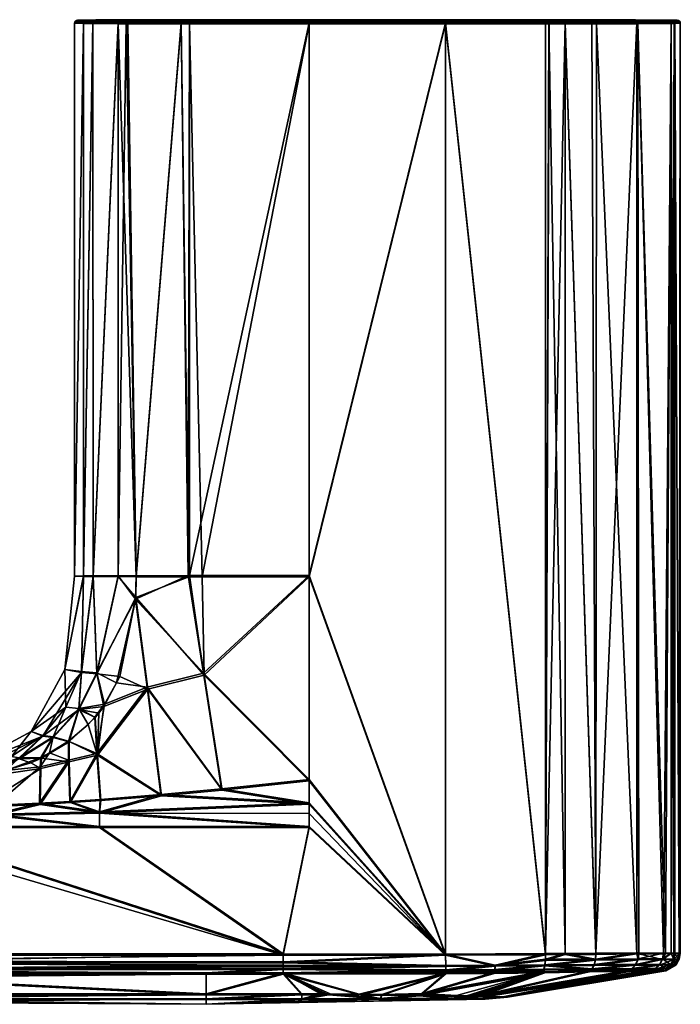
# Model space of a CAD drawing. Header units: centimetres. Extents: x -30.1 to 31.5, y -11.1 to -4.5.
# Tile 10 of 10: x 27 to 31.5, y -11.1 to -4.5. Entities that reach past the tile are written whole.
import ezdxf

# ---------------------------------------------------------------- set-up
doc = ezdxf.new("R2010")
doc.units = ezdxf.units.CM
doc.layers.get('0').update_dxf_attribs({"true_color": 0x5890e1})

msp = doc.modelspace()

# ---------------------------------------------------------------- meshes
at = {"color": 221, "true_color": 0xe59ad7}
mesh = msp.add_polyface(dxfattribs=at)
corners = [(27.484, -4.492, 31.8105), (27.484, -4.4883, 30.2054), (27.4241, -4.4902, 31.0079), (27.5319, -4.4985, 32.0466), (27.7581, -4.4947, 32.4187), (27.5384, -4.4939, 32.0443), (27.7531, -4.4993, 32.4235), (27.5276, -4.5053, 32.0481), (27.7759, -4.4933, 32.4263), (27.7635, -4.4933, 32.4136), (27.7118, -4.4932, 32.3542), (27.5454, -4.4925, 32.0419), (27.4052, -4.503, 31.0079), (27.4097, -4.4962, 31.0079), (27.4165, -4.4916, 31.0079), (27.7502, -4.4998, 29.5889), (27.5276, -4.5006, 29.9677), (27.7534, -4.4929, 29.592), (27.5454, -4.4878, 29.9739), (27.7118, -4.4871, 29.6617), (27.5384, -4.4892, 29.9715), (27.7584, -4.4884, 29.5968), (27.5319, -4.4938, 29.9693), (27.7638, -4.487, 29.602), (27.7749, -4.487, 29.5906), (28.125, -4.4938, 32.6451), (28.1259, -4.4865, 29.3704)]
mesh.append_faces([[corners[k] for k in face] for face in [(3, 4, 5), (3, 6, 4), (3, 7, 6), (4, 8, 9), (10, 4, 9), (10, 5, 4), (10, 11, 5), (12, 3, 13), (13, 3, 5), (14, 5, 0), (2, 14, 0), (5, 11, 0), (14, 13, 5), (15, 16, 17), (18, 19, 20), (20, 19, 21), (22, 21, 17), (16, 22, 17), (19, 23, 21), (21, 23, 24), (20, 21, 22), (16, 12, 22), (22, 12, 13), (20, 13, 14), (1, 14, 2), (1, 20, 14), (1, 18, 20), (20, 22, 13)]], dxfattribs={"color": 221})
mesh.append_faces([[corners[k] for k in face] for face in [(0, 1, 2)]], dxfattribs={"vtx0": -1, "color": 221})
mesh.append_faces([[corners[k] for k in face] for face in [(0, 10, 9), (0, 9, 8), (0, 8, 25), (0, 26, 24), (0, 24, 23), (0, 23, 19), (0, 19, 18), (0, 18, 1)]], dxfattribs={"vtx0": -1, "vtx2": -1, "color": 221})
mesh.append_faces([[corners[k] for k in face] for face in [(0, 11, 10)]], dxfattribs={"vtx2": -1, "color": 221})
mesh = msp.add_polyface(dxfattribs=at)
corners = [(28.9785, -4.4956, 32.7734), (29.8929, -4.4955, 32.7731), (28.9785, -4.4955, 32.7731), (28.9785, -4.5001, 32.7799), (29.8929, -4.4956, 32.7734), (27.7531, -4.4993, 32.4235), (28.1199, -4.4998, 32.6585), (27.7581, -4.4947, 32.4187), (28.1183, -4.5067, 32.6627), (28.9785, -4.5067, 32.7844), (28.1224, -4.4953, 32.652), (28.1816, -4.4939, 32.665), (28.9785, -4.4941, 32.7656), (28.125, -4.4938, 32.6451), (27.7759, -4.4933, 32.4263), (28.9785, -4.4862, 29.2502), (28.9785, -4.4876, 29.2427), (28.1816, -4.4864, 29.3508), (28.1233, -4.4879, 29.3634), (28.1259, -4.4865, 29.3704), (27.7749, -4.487, 29.5906), (28.9785, -4.4877, 29.2425), (28.9785, -4.4922, 29.2359), (28.1208, -4.4924, 29.357), (28.9785, -4.4987, 29.2315), (28.9785, -4.499, 29.2314), (28.1192, -4.4993, 29.3528), (28.1753, -4.5067, 29.3315), (27.7534, -4.4929, 29.592), (27.7502, -4.4998, 29.5889), (27.7606, -4.5072, 29.5762), (27.7584, -4.4884, 29.5968), (27.484, -4.492, 31.8105), (29.8929, -4.4941, 32.7656), (29.8929, -4.4862, 29.2502)]
mesh.append_faces([[corners[k] for k in face] for face in [(5, 6, 7), (8, 6, 5), (6, 9, 3), (10, 3, 0), (2, 10, 0), (2, 11, 10), (2, 12, 11), (11, 13, 10), (10, 13, 14), (7, 6, 10), (14, 7, 10), (10, 6, 3), (15, 16, 17), (17, 16, 18), (19, 18, 20), (19, 17, 18), (16, 21, 18), (18, 21, 22), (23, 22, 24), (25, 23, 24), (25, 26, 23), (25, 27, 26), (26, 28, 23), (26, 29, 28), (26, 30, 29), (18, 31, 20), (18, 23, 31), (18, 22, 23), (23, 28, 31)]], dxfattribs={"color": 221})
mesh.append_faces([[corners[k] for k in face] for face in [(0, 1, 2), (3, 4, 0)]], dxfattribs={"vtx0": -1, "color": 221})
mesh.append_faces([[corners[k] for k in face] for face in [(32, 13, 11), (32, 11, 12), (32, 12, 33), (32, 34, 15), (32, 15, 17), (32, 17, 19)]], dxfattribs={"vtx0": -1, "vtx2": -1, "color": 221})
mesh = msp.add_polyface(dxfattribs=at)
corners = [(30.5592, -4.494, 32.7015), (29.8929, -4.4941, 32.7656), (29.8929, -4.4955, 32.7731), (28.9785, -4.4941, 32.7656), (29.8929, -4.4876, 29.2427), (29.8929, -4.4862, 29.2502), (30.5587, -4.4864, 29.3142), (28.9785, -4.5067, 32.7844), (29.8929, -4.5001, 32.7799), (28.9785, -4.5001, 32.7799), (28.9785, -4.4862, 29.2502), (28.9785, -4.4876, 29.2427), (28.9785, -4.4877, 29.2425), (29.8929, -4.4877, 29.2425), (28.9785, -4.4987, 29.2315), (29.8929, -4.499, 29.2314), (28.9785, -4.499, 29.2314), (28.9785, -4.4922, 29.2359), (29.8929, -4.4987, 29.2315), (29.8929, -4.4922, 29.2359), (27.484, -4.492, 31.8105), (30.5818, -4.4939, 32.6961), (30.6899, -4.4939, 32.665), (30.8961, -4.4937, 32.576), (31.1597, -4.4932, 32.3542), (31.167, -4.4932, 32.3449), (31.3876, -4.492, 31.8105), (31.4066, -4.4917, 31.6996), (31.4106, -4.4917, 31.6713), (31.4474, -4.4902, 31.0079), (31.4105, -4.4886, 30.3442), (31.4066, -4.4886, 30.3161), (31.3875, -4.4883, 30.2054), (31.1669, -4.4872, 29.6709), (31.1597, -4.4871, 29.6617), (30.8641, -4.4866, 29.4228), (30.6899, -4.4864, 29.3508), (30.5826, -4.4864, 29.32), (28.9785, -4.4955, 32.7731), (28.9785, -4.4956, 32.7734), (29.8929, -4.4956, 32.7734), (28.9785, -4.5065, 29.2299)]
mesh.append_faces([[corners[k] for k in face] for face in [(0, 1, 2), (4, 5, 6)]], dxfattribs={"color": 221})
mesh.append_faces([[corners[k] for k in face] for face in [(3, 2, 1), (7, 8, 9), (10, 4, 11), (12, 4, 13), (14, 15, 16), (17, 18, 14), (12, 19, 17)]], dxfattribs={"vtx0": -1, "color": 221})
mesh.append_faces([[corners[k] for k in face] for face in [(20, 1, 0), (20, 0, 21), (20, 21, 22), (20, 22, 23), (20, 23, 24), (20, 24, 25), (20, 25, 26), (20, 26, 27), (20, 27, 28), (20, 28, 29), (20, 29, 30), (20, 30, 31), (20, 31, 32), (20, 32, 33), (20, 33, 34), (20, 34, 35), (20, 35, 36), (20, 36, 37), (20, 37, 6), (20, 6, 5)]], dxfattribs={"vtx0": -1, "vtx2": -1, "color": 221})
mesh.append_faces([[corners[k] for k in face] for face in [(3, 38, 2), (39, 40, 2), (9, 8, 40), (10, 5, 4), (12, 11, 4), (41, 16, 15), (14, 18, 15), (17, 19, 18), (12, 13, 19)]], dxfattribs={"vtx2": -1, "color": 221})
mesh = msp.add_polyface(dxfattribs=at)
corners = [(30.9096, -4.4951, 32.5769), (31.1597, -4.4932, 32.3542), (30.8961, -4.4937, 32.576), (30.6922, -4.4953, 32.6721), (30.6899, -4.4939, 32.665), (30.5835, -4.4954, 32.7033), (30.5818, -4.4939, 32.6961), (30.5592, -4.494, 32.7015), (29.8929, -4.4955, 32.7731), (29.8929, -4.4956, 32.7734), (29.8929, -4.5001, 32.7799), (30.5852, -4.4999, 32.71), (29.8929, -4.5067, 32.7844), (30.913, -4.4997, 32.5829), (31.173, -4.4946, 32.3495), (30.6944, -4.4999, 32.6786), (31.1784, -4.4991, 32.3536), (30.9152, -4.5065, 32.5869), (30.6958, -4.5068, 32.6829), (30.5864, -4.5068, 32.7144), (30.5862, -4.4923, 29.306), (31.1783, -4.4931, 29.662), (30.9148, -4.4995, 29.4287), (30.5873, -4.4992, 29.3017), (30.5875, -4.503, 29.3006), (30.5633, -4.5066, 29.2943), (29.8929, -4.499, 29.2314), (31.1818, -4.5, 29.6593), (30.9153, -4.5033, 29.4277), (29.8929, -4.4987, 29.2315), (29.8929, -4.4922, 29.2359), (30.5844, -4.4878, 29.3127), (29.8929, -4.4877, 29.2425), (29.8929, -4.4876, 29.2427), (30.5587, -4.4864, 29.3142), (30.5826, -4.4864, 29.32), (30.6899, -4.4864, 29.3508), (31.1728, -4.4885, 29.6663), (30.8641, -4.4866, 29.4228)]
mesh.append_faces([[corners[k] for k in face] for face in [(0, 1, 2), (3, 2, 4), (5, 4, 6), (7, 5, 6), (7, 8, 5), (8, 9, 5), (5, 9, 10), (11, 10, 12), (13, 14, 0), (15, 0, 3), (11, 3, 5), (10, 11, 5), (16, 13, 17), (13, 15, 18), (15, 13, 0), (19, 15, 11), (11, 15, 3), (3, 0, 2), (5, 3, 4), (20, 21, 22), (23, 22, 24), (25, 26, 23), (22, 27, 28), (23, 26, 20), (22, 23, 20), (26, 29, 20), (20, 29, 30), (31, 30, 32), (33, 31, 32), (33, 34, 31), (34, 35, 31), (31, 35, 36), (37, 36, 38), (36, 37, 31), (31, 37, 20), (30, 31, 20), (21, 20, 37), (28, 24, 22)]], dxfattribs={"color": 221})
mesh = msp.add_polyface(dxfattribs=at)
corners = [(31.4474, -4.4902, 31.0079), (31.4106, -4.4917, 31.6713), (31.4549, -4.4916, 31.0079), (31.414, -4.4931, 31.7007), (31.4617, -4.4962, 31.0079), (31.4208, -4.4977, 31.7018), (31.4663, -4.503, 31.0079), (31.4253, -4.5046, 31.7024), (31.4066, -4.4917, 31.6996), (31.3876, -4.492, 31.8105), (31.3949, -4.4934, 31.8119), (31.167, -4.4932, 32.3449), (31.173, -4.4946, 32.3495), (31.1597, -4.4932, 32.3542), (31.1784, -4.4991, 32.3536), (31.4016, -4.4979, 31.8132), (31.4061, -4.5048, 31.8141), (30.913, -4.4997, 32.5829), (30.9096, -4.4951, 32.5769), (31.4105, -4.4886, 30.3442), (31.4139, -4.4901, 30.315), (31.4066, -4.4886, 30.3161), (31.3875, -4.4883, 30.2054), (31.4208, -4.4945, 30.314), (31.1728, -4.4885, 29.6663), (31.1783, -4.4931, 29.662), (31.4253, -4.5014, 30.3134), (31.1818, -4.5, 29.6593), (31.1597, -4.4871, 29.6617), (30.8641, -4.4866, 29.4228), (31.1669, -4.4872, 29.6709), (30.9148, -4.4995, 29.4287), (31.1828, -4.5038, 29.6586), (30.9153, -4.5033, 29.4277)]
mesh.append_faces([[corners[k] for k in face] for face in [(0, 1, 2), (2, 1, 3), (4, 3, 5), (6, 5, 7), (6, 4, 5), (4, 2, 3), (1, 8, 3), (3, 8, 9), (10, 9, 11), (12, 11, 13), (14, 15, 12), (14, 16, 15), (14, 12, 17), (7, 5, 15), (15, 5, 10), (12, 10, 11), (12, 15, 10), (9, 10, 3), (3, 10, 5), (18, 12, 13), (0, 2, 19), (19, 2, 20), (21, 20, 22), (21, 19, 20), (2, 4, 20), (20, 4, 23), (24, 23, 25), (4, 6, 23), (23, 6, 26), (25, 26, 27), (28, 24, 29), (28, 30, 24), (24, 30, 22), (20, 24, 22), (20, 23, 24), (25, 23, 26), (27, 31, 25), (32, 33, 27)]], dxfattribs={"color": 221})
mesh = msp.add_polyface(dxfattribs=at)
corners = [(27.8131, -8.3756, 29.516), (27.6958, -8.2178, 29.6407), (27.8177, -8.2175, 29.5152), (27.339, -8.8464, 30.9982), (27.4037, -8.2208, 30.9996), (27.4641, -8.219, 30.1931), (27.4641, -4.5087, 30.2014), (27.4037, -4.5105, 31.0079), (27.5262, -4.5081, 29.9672), (27.5277, -8.2185, 29.9545), (27.6958, -4.5074, 29.649), (27.7492, -4.5073, 29.5879), (27.7606, -4.5072, 29.5762), (27.814, -8.3649, 32.4827), (27.8177, -8.2242, 32.4839), (27.6958, -8.2239, 32.3585), (27.4641, -8.2226, 31.806), (27.4641, -4.5123, 31.8143), (27.5262, -4.5128, 32.0485), (27.5277, -8.2231, 32.0446), (27.6958, -4.5135, 32.3668), (27.7489, -4.5136, 32.4276), (27.7616, -4.5137, 32.4406), (27.7531, -4.4993, 32.4235), (27.5276, -4.5053, 32.0481), (27.7499, -4.5062, 32.4267), (27.4052, -4.503, 31.0079), (27.5319, -4.4985, 32.0466), (27.7502, -4.4998, 29.5889), (27.5276, -4.5006, 29.9677)]
mesh.append_faces([[corners[k] for k in face] for face in [(0, 1, 2), (3, 4, 5), (4, 6, 5), (4, 7, 6), (5, 8, 9), (5, 6, 8), (8, 10, 9), (9, 10, 1), (1, 10, 11), (2, 11, 12), (11, 2, 1), (13, 14, 15), (4, 3, 16), (7, 4, 17), (17, 4, 16), (18, 16, 19), (20, 19, 15), (14, 20, 15), (14, 21, 20), (14, 22, 21), (20, 18, 19), (18, 17, 16), (23, 24, 25), (18, 20, 24), (24, 20, 25), (25, 20, 21), (22, 25, 21), (18, 24, 17), (17, 24, 26), (7, 17, 26), (24, 27, 26), (28, 12, 11), (10, 28, 11), (10, 29, 28), (10, 8, 29), (7, 26, 6), (6, 26, 29), (8, 6, 29)]], dxfattribs={"color": 221})
mesh = msp.add_polyface(dxfattribs=at)
corners = [(28.9785, -8.2168, 29.2216), (28.9785, -9.5857, 29.2185), (28.2686, -8.8708, 29.281), (28.3898, -9.6491, 29.2279), (27.8907, -8.9657, 29.3991), (27.983, -9.6872, 29.2425), (27.8131, -8.3756, 29.516), (28.9785, -9.7429, 29.2181), (27.5716, -9.8035, 29.2295), (31.4677, -10.7522, 30.9939), (31.4608, -10.7515, 30.6611), (31.4677, -4.5105, 31.0079), (31.4307, -4.509, 30.3413), (31.4303, -10.7508, 30.3239), (31.4266, -4.509, 30.3131), (31.4075, -10.7504, 30.1874), (31.4075, -4.5087, 30.2014), (31.3552, -10.75, 29.9826), (31.1823, -4.5074, 29.6575), (31.1895, -10.7497, 29.6528), (30.9016, -10.7511, 29.4056), (31.1756, -4.5074, 29.649), (31.1756, -10.7497, 29.635), (30.6962, -10.7524, 29.3174), (30.6962, -4.5067, 29.3315), (30.5631, -10.7532, 29.2803), (29.8929, -10.7567, 29.2158), (29.8929, -4.5065, 29.2299), (28.3931, -9.6567, 32.7649), (28.9785, -9.5937, 32.7745), (28.2728, -8.8853, 32.7162), (27.895, -8.9784, 32.5997), (27.814, -8.3649, 32.4827), (27.9868, -9.6947, 32.7502), (28.9785, -8.2248, 32.7776), (28.9785, -9.7509, 32.7741), (27.5716, -9.8115, 32.7625), (29.8929, -10.7647, 32.7718), (30.5637, -10.7612, 32.7073), (29.8929, -4.5144, 32.7859), (30.5867, -4.5143, 32.7157), (30.6962, -10.7604, 32.6703), (30.6962, -4.5142, 32.6843), (30.9, -10.7588, 32.583), (30.9061, -4.514, 32.5937), (31.1756, -10.7559, 32.3528), (31.1756, -4.5135, 32.3668), (31.1895, -10.7558, 32.3349), (31.1823, -4.5135, 32.3583), (31.3692, -10.7545, 31.959), (31.4075, -4.5123, 31.8143), (31.4074, -10.7541, 31.8003), (31.4254, -10.7538, 31.6972), (31.4603, -10.753, 31.3262), (31.4308, -4.512, 31.674)]
mesh.append_faces([[corners[k] for k in face] for face in [(0, 1, 2), (2, 1, 3), (4, 3, 5), (2, 4, 6), (2, 3, 4), (5, 7, 8), (5, 3, 7), (7, 3, 1), (9, 10, 11), (12, 10, 13), (14, 13, 15), (16, 15, 17), (18, 17, 19), (20, 21, 22), (20, 23, 24), (24, 23, 25), (26, 27, 25), (26, 1, 0), (28, 29, 30), (31, 30, 32), (33, 28, 31), (31, 28, 30), (29, 34, 30), (33, 35, 28), (33, 36, 35), (35, 29, 28), (37, 38, 39), (40, 38, 41), (42, 41, 43), (44, 43, 45), (46, 45, 47), (48, 47, 49), (50, 49, 51), (52, 50, 51), (52, 53, 54), (11, 53, 9), (29, 37, 34)]], dxfattribs={"color": 221})
mesh = msp.add_polyface(dxfattribs=at)
corners = [(28.1187, -4.5067, 29.3514), (27.8177, -8.2175, 29.5152), (27.7606, -4.5072, 29.5762), (28.1753, -4.5067, 29.3315), (28.1668, -8.2171, 29.326), (28.1753, -8.2171, 29.3232), (28.9785, -4.5065, 29.2299), (29.8929, -4.5065, 29.2299), (28.9785, -8.2168, 29.2216), (27.8177, -8.2242, 32.4839), (28.1178, -4.5142, 32.664), (27.7616, -4.5137, 32.4406), (28.1699, -8.2246, 32.6743), (28.1753, -4.5142, 32.6843), (28.9785, -4.5144, 32.7859), (28.2587, -8.2246, 32.7007), (29.8929, -4.507, 32.7845), (30.5852, -4.4999, 32.71), (29.8929, -4.5067, 32.7844), (30.5864, -4.5068, 32.7144), (29.8929, -4.5144, 32.7859), (30.5866, -4.5106, 32.7154), (30.6958, -4.5068, 32.6829), (30.6961, -4.5106, 32.684), (30.5639, -4.5143, 32.7213), (30.5867, -4.5143, 32.7157), (30.6944, -4.4999, 32.6786), (28.9785, -4.507, 32.7845), (28.9785, -4.5067, 32.7844), (30.5633, -4.5066, 29.2943), (30.5875, -4.503, 29.3006), (30.5876, -4.5066, 29.3002), (30.5873, -4.4992, 29.3017), (29.8929, -4.499, 29.2314), (30.6962, -4.5067, 29.3315), (28.1183, -4.5067, 32.6627), (28.1199, -4.4998, 32.6585), (27.7499, -4.5062, 32.4267), (27.7531, -4.4993, 32.4235), (28.9785, -4.499, 29.2314), (28.1192, -4.4993, 29.3528), (29.8929, -4.5001, 32.7799)]
mesh.append_faces([[corners[k] for k in face] for face in [(0, 1, 2), (0, 3, 4), (5, 3, 6), (6, 7, 8), (9, 10, 11), (10, 12, 13), (14, 13, 15), (16, 17, 18), (16, 19, 17), (16, 20, 19), (19, 20, 21), (22, 21, 23), (20, 24, 21), (21, 24, 25), (23, 21, 25), (22, 26, 19), (21, 22, 19), (29, 30, 31), (29, 32, 30), (29, 7, 33), (31, 30, 34), (14, 27, 13), (13, 27, 35), (10, 35, 11), (10, 13, 35), (35, 27, 36), (35, 37, 11), (35, 38, 37), (27, 28, 36), (39, 6, 3), (3, 0, 40), (40, 0, 2)]], dxfattribs={"color": 221})
mesh.append_faces([[corners[k] for k in face] for face in [(14, 16, 27), (28, 16, 18), (6, 33, 7)]], dxfattribs={"vtx0": -1, "color": 221})
mesh.append_faces([[corners[k] for k in face] for face in [(14, 20, 16), (28, 27, 16), (28, 18, 41)]], dxfattribs={"vtx2": -1, "color": 221})
mesh = msp.add_polyface(dxfattribs=at)
corners = [(28.1753, -8.2171, 29.3232), (28.9785, -8.2168, 29.2216), (28.2686, -8.8708, 29.281), (28.1668, -8.2171, 29.326), (27.8131, -8.3756, 29.516), (27.8177, -8.2175, 29.5152), (31.4677, -4.5105, 31.0079), (31.4608, -10.7515, 30.6611), (31.4307, -4.509, 30.3413), (31.1756, -4.5074, 29.649), (31.1895, -10.7497, 29.6528), (31.1756, -10.7497, 29.635), (30.9016, -10.7511, 29.4056), (30.8734, -4.5069, 29.4047), (30.6962, -4.5067, 29.3315), (30.5876, -4.5066, 29.3002), (30.5631, -10.7532, 29.2803), (30.5633, -4.5066, 29.2943), (29.8929, -4.5065, 29.2299), (31.1823, -4.5074, 29.6575), (31.4075, -4.5087, 30.2014), (31.3552, -10.75, 29.9826), (31.4266, -4.509, 30.3131), (31.4075, -10.7504, 30.1874), (31.4303, -10.7508, 30.3239), (28.1187, -4.5067, 29.3514), (28.1753, -4.5067, 29.3315), (28.9785, -4.5065, 29.2299), (29.8929, -10.7567, 29.2158), (28.2728, -8.8853, 32.7162), (28.9785, -8.2248, 32.7776), (28.2587, -8.2246, 32.7007), (28.1699, -8.2246, 32.6743), (27.814, -8.3649, 32.4827), (27.8177, -8.2242, 32.4839), (29.8929, -4.5144, 32.7859), (30.5637, -10.7612, 32.7073), (30.5639, -4.5143, 32.7213), (30.5867, -4.5143, 32.7157), (31.4254, -10.7538, 31.6972), (31.4267, -4.512, 31.7026), (31.4075, -4.5123, 31.8143), (31.4308, -4.512, 31.674), (31.4603, -10.753, 31.3262), (31.1823, -4.5135, 32.3583), (31.3692, -10.7545, 31.959), (31.1756, -4.5135, 32.3668), (31.1895, -10.7558, 32.3349), (30.9061, -4.514, 32.5937), (31.1756, -10.7559, 32.3528), (30.6962, -4.5142, 32.6843), (30.9, -10.7588, 32.583), (30.6962, -10.7604, 32.6703), (28.1178, -4.5142, 32.664), (28.1753, -4.5142, 32.6843), (28.9785, -4.5144, 32.7859), (29.8929, -10.7647, 32.7718)]
mesh.append_faces([[corners[k] for k in face] for face in [(0, 1, 2), (3, 2, 4), (5, 3, 4), (3, 0, 2), (6, 7, 8), (9, 10, 11), (12, 13, 9), (12, 14, 13), (15, 16, 17), (15, 14, 16), (16, 18, 17), (9, 19, 10), (19, 20, 21), (20, 22, 23), (22, 8, 24), (25, 3, 5), (3, 26, 0), (1, 0, 27), (18, 28, 1), (29, 30, 31), (32, 29, 31), (32, 33, 29), (32, 34, 33), (35, 36, 37), (37, 36, 38), (39, 40, 41), (39, 42, 40), (42, 43, 6), (41, 44, 45), (44, 46, 47), (46, 48, 49), (48, 50, 51), (50, 38, 52), (34, 32, 53), (54, 32, 31), (55, 31, 30), (56, 35, 30), (30, 35, 55)]], dxfattribs={"color": 221})
mesh = msp.add_polyface(dxfattribs=at)
corners = [(31.4677, -4.5105, 31.0079), (31.4253, -4.5046, 31.7024), (31.4263, -4.5083, 31.7025), (31.4308, -4.512, 31.674), (31.4267, -4.512, 31.7026), (30.9152, -4.5065, 32.5869), (30.6961, -4.5106, 32.684), (30.9158, -4.5104, 32.5878), (31.182, -4.506, 32.3564), (31.1829, -4.5099, 32.3571), (31.4072, -4.5087, 31.8143), (31.4075, -4.5123, 31.8143), (31.4061, -4.5048, 31.8141), (31.4016, -4.4979, 31.8132), (30.5867, -4.5143, 32.7157), (30.6962, -4.5142, 32.6843), (30.9061, -4.514, 32.5937), (31.1756, -4.5135, 32.3668), (31.1823, -4.5135, 32.3583), (31.4663, -4.503, 31.0079), (31.1784, -4.4991, 32.3536), (30.6958, -4.5068, 32.6829), (30.913, -4.4997, 32.5829), (30.5875, -4.503, 29.3006), (30.9153, -4.5033, 29.4277), (30.6962, -4.5067, 29.3315), (31.4307, -4.509, 30.3413), (31.4253, -4.5014, 30.3134), (31.4266, -4.509, 30.3131), (31.4075, -4.5087, 30.2014), (31.1818, -4.5, 29.6593), (31.1828, -4.5038, 29.6586), (31.1823, -4.5074, 29.6575), (31.1756, -4.5074, 29.649), (30.8734, -4.5069, 29.4047)]
mesh.append_faces([[corners[k] for k in face] for face in [(0, 1, 2), (3, 2, 4), (3, 0, 2), (5, 6, 7), (8, 7, 9), (10, 9, 11), (2, 11, 4), (2, 10, 11), (2, 12, 10), (2, 1, 12), (12, 1, 13), (6, 14, 15), (16, 6, 15), (16, 7, 6), (16, 17, 7), (7, 17, 9), (9, 17, 18), (11, 9, 18), (19, 1, 0), (9, 10, 8), (8, 10, 12), (20, 8, 12), (20, 5, 8), (5, 21, 6), (5, 22, 21), (8, 5, 7), (23, 24, 25), (0, 26, 19), (19, 26, 27), (27, 26, 28), (29, 27, 28), (29, 30, 27), (29, 31, 30), (29, 32, 31), (31, 32, 33), (24, 33, 34), (25, 24, 34), (33, 24, 31)]], dxfattribs={"color": 221})
mesh = msp.add_polyface(dxfattribs=at)
corners = [(27.2597, -9.2985, 29.7162), (27.3444, -9.101, 29.9056), (27.4315, -9.1096, 29.7123), (27.3626, -9.3287, 29.5842), (27.4946, -9.2156, 29.568), (27.4493, -8.8615, 29.9299), (27.5521, -8.8696, 29.7097), (27.605, -9.0799, 29.5523), (27.6858, -8.936, 29.5395), (27.5391, -9.1667, 29.5619), (27.5277, -8.2185, 29.9545), (27.6958, -8.2178, 29.6407), (27.8131, -8.3756, 29.516), (27.8907, -8.9657, 29.3991), (27.5525, -9.4106, 29.4138), (27.1898, -9.2899, 29.8778), (27.1126, -9.2641, 30.9973), (27.339, -8.8464, 30.9982), (27.4641, -8.219, 30.1931), (27.4494, -8.8664, 32.0664), (27.4315, -9.1154, 32.2827), (27.5521, -8.8754, 32.2865), (27.5277, -8.2231, 32.0446), (27.6958, -8.2239, 32.3585), (27.3681, -9.331, 32.4105), (27.5427, -9.1688, 32.4335), (27.5664, -9.1396, 32.437), (27.5992, -9.0949, 32.442), (27.7069, -8.8941, 32.4602), (27.814, -8.3649, 32.4827), (27.1898, -9.2949, 32.1165), (27.895, -8.9784, 32.5997), (27.557, -9.4224, 32.5843), (27.4641, -8.2226, 31.806)]
mesh.append_faces([[corners[k] for k in face] for face in [(0, 1, 2), (3, 2, 4), (1, 5, 2), (2, 5, 6), (7, 6, 8), (7, 2, 6), (7, 9, 2), (2, 9, 4), (5, 10, 6), (6, 10, 11), (12, 6, 11), (12, 8, 6), (7, 13, 14), (7, 8, 13), (13, 8, 12), (15, 16, 1), (16, 17, 1), (1, 17, 5), (5, 17, 18), (10, 5, 18), (19, 20, 21), (22, 21, 23), (20, 24, 25), (26, 20, 25), (26, 27, 20), (20, 27, 21), (21, 27, 28), (29, 21, 28), (29, 23, 21), (22, 19, 21), (19, 30, 20), (28, 31, 29), (28, 27, 31), (31, 27, 32), (16, 30, 19), (17, 19, 33), (19, 22, 33), (17, 16, 19)]], dxfattribs={"color": 221})
mesh = msp.add_polyface(dxfattribs=at)
corners = [(26.7458, -9.5385, 29.7239), (26.9807, -9.4314, 29.8503), (27.0326, -9.4404, 29.7204), (26.9416, -9.5254, 29.6225), (27.1766, -9.4375, 29.6034), (27.1898, -9.2899, 29.8778), (27.2597, -9.2985, 29.7162), (27.236, -9.4075, 29.5977), (27.3444, -9.101, 29.9056), (27.3626, -9.3287, 29.5842), (27.4315, -9.1096, 29.7123), (27.3627, -9.4563, 29.4699), (27.5525, -9.4106, 29.4138), (27.4946, -9.2156, 29.568), (27.5391, -9.1667, 29.5619), (27.605, -9.0799, 29.5523), (27.1725, -9.501, 29.5246), (27.8907, -8.9657, 29.3991), (27.983, -9.6872, 29.2425), (26.6762, -9.4975, 30.9967), (27.1126, -9.2641, 30.9973), (27.1112, -9.4725, 32.3842), (27.1811, -9.4415, 32.3906), (27.0326, -9.4461, 32.2733), (27.2597, -9.3043, 32.278), (27.1898, -9.2949, 32.1165), (27.4315, -9.1154, 32.2827), (27.3668, -9.332, 32.4104), (27.3681, -9.331, 32.4105), (26.7127, -9.5338, 32.167), (27.9868, -9.6947, 32.7502), (27.895, -8.9784, 32.5997), (27.557, -9.4224, 32.5843), (27.5992, -9.0949, 32.442), (27.5664, -9.1396, 32.437), (27.5427, -9.1688, 32.4335), (27.3671, -9.467, 32.5291), (27.1769, -9.5109, 32.4751)]
mesh.append_faces([[corners[k] for k in face] for face in [(0, 1, 2), (3, 2, 4), (1, 5, 2), (2, 5, 6), (4, 6, 7), (4, 2, 6), (5, 8, 6), (9, 6, 10), (9, 7, 6), (9, 11, 7), (9, 12, 11), (9, 13, 12), (12, 13, 14), (15, 12, 14), (7, 16, 4), (7, 11, 16), (17, 18, 12), (1, 19, 20), (5, 1, 20), (21, 22, 23), (23, 22, 24), (25, 24, 26), (22, 27, 24), (24, 27, 28), (24, 25, 23), (23, 25, 29), (24, 28, 26), (30, 31, 32), (33, 34, 32), (32, 34, 35), (28, 32, 35), (28, 36, 32), (28, 27, 36), (36, 27, 22), (37, 36, 22), (19, 29, 25), (20, 19, 25)]], dxfattribs={"color": 221})
mesh = msp.add_polyface(dxfattribs=at)
corners = [(26.7127, -9.5286, 29.8262), (26.9807, -9.4314, 29.8503), (26.7458, -9.5385, 29.7239), (26.9416, -9.5254, 29.6225), (27.0326, -9.4404, 29.7204), (26.7873, -9.564, 29.6323), (27.5525, -9.4106, 29.4138), (27.983, -9.6872, 29.2425), (27.5778, -9.7193, 29.2601), (27.5759, -9.7195, 29.2602), (27.3718, -9.7332, 29.2693), (27.3627, -9.4563, 29.4699), (27.1675, -9.7451, 29.278), (27.1725, -9.501, 29.5246), (26.6297, -9.5922, 29.6401), (26.7574, -9.7631, 29.2927), (26.8741, -9.7588, 29.2891), (27.1766, -9.4375, 29.6034), (26.6762, -9.4975, 30.9967), (27.5716, -9.8035, 29.2295), (26.8676, -9.8188, 29.2373), (27.0326, -9.4461, 32.2733), (26.7458, -9.5442, 32.2693), (26.795, -9.5684, 32.3613), (27.1112, -9.4725, 32.3842), (26.7925, -9.5689, 32.3611), (26.7127, -9.5338, 32.167), (27.9868, -9.6947, 32.7502), (27.557, -9.4224, 32.5843), (27.5801, -9.727, 32.7324), (27.1769, -9.5109, 32.4751), (27.1811, -9.4415, 32.3906), (26.7627, -9.7706, 32.6996), (27.3764, -9.7406, 32.7232), (27.3671, -9.467, 32.5291), (27.1724, -9.7526, 32.7145), (27.5716, -9.8115, 32.7625)]
mesh.append_faces([[corners[k] for k in face] for face in [(0, 1, 2), (3, 2, 4), (3, 5, 2), (6, 7, 8), (9, 6, 8), (9, 10, 6), (6, 10, 11), (10, 12, 11), (11, 12, 13), (14, 5, 15), (5, 3, 15), (15, 3, 16), (16, 3, 13), (12, 16, 13), (3, 17, 13), (1, 0, 18), (7, 19, 8), (20, 16, 12), (19, 12, 10), (9, 19, 10), (9, 8, 19), (21, 22, 23), (24, 21, 23), (22, 25, 23), (22, 21, 26), (27, 28, 29), (30, 31, 24), (23, 30, 24), (23, 32, 30), (23, 25, 32), (29, 28, 33), (33, 28, 34), (35, 34, 30), (32, 35, 30), (33, 34, 35), (27, 29, 36), (36, 29, 33), (35, 36, 33)]], dxfattribs={"color": 221})
mesh = msp.add_polyface(dxfattribs=at)
corners = [(29.8947, -10.883, 29.3011), (28.8036, -10.8833, 29.2998), (29.8944, -10.8632, 29.267), (28.8036, -10.8534, 29.2557), (29.894, -10.8329, 29.2391), (28.8036, -10.8324, 29.2387), (28.8036, -10.8086, 29.2261), (29.8929, -10.7567, 29.2158), (28.8036, -10.7562, 29.2159), (29.3142, -11.0262, 29.6604), (29.4658, -11.0276, 29.6744), (29.4551, -11.0555, 29.8239), (29.1176, -11.0247, 29.6514), (28.9277, -11.0564, 29.7995), (29.0533, -11.0243, 29.6503), (29.7192, -11.0309, 29.7208), (30.1384, -11.0567, 30.4713), (28.2862, -11.0942, 30.9931), (30.1582, -11.0586, 30.9932), (28.9785, -9.7429, 29.2181), (28.9785, -9.5857, 29.2185), (28.8036, -10.7642, 32.7718), (28.8035, -10.8166, 32.7613), (29.8929, -10.7647, 32.7718), (29.894, -10.8409, 32.7482), (28.8035, -10.8404, 32.7486), (28.8035, -10.8611, 32.7317), (29.8944, -10.8709, 32.7202), (28.8036, -10.891, 32.6873), (29.8947, -10.8907, 32.6861), (29.3243, -11.0323, 32.3254), (29.456, -11.0607, 32.1624), (29.4659, -11.0335, 32.3121), (29.1087, -11.0306, 32.3353), (28.9277, -11.0617, 32.1869), (29.0888, -11.0305, 32.3358), (30.1383, -11.0591, 31.5157), (28.9785, -9.7509, 32.7741), (28.9785, -9.8143, 32.7739), (28.9785, -9.5937, 32.7745), (28.9785, -9.9002, 29.2177), (28.9785, -9.9081, 32.7737)]
mesh.append_faces([[corners[k] for k in face] for face in [(0, 1, 2), (2, 1, 3), (4, 3, 5), (6, 4, 5), (6, 7, 4), (6, 8, 7), (4, 2, 3), (9, 10, 11), (12, 11, 13), (14, 12, 13), (12, 9, 11), (10, 15, 11), (12, 1, 9), (9, 1, 0), (16, 17, 11), (16, 18, 17), (19, 20, 7), (21, 22, 23), (23, 22, 24), (24, 22, 25), (26, 24, 25), (26, 27, 24), (26, 28, 27), (27, 28, 29), (30, 31, 32), (30, 33, 31), (31, 33, 34), (34, 33, 35), (28, 33, 30), (29, 28, 30), (31, 17, 36), (17, 18, 36), (37, 38, 23), (39, 37, 23)]], dxfattribs={"color": 221})
mesh.append_faces([[corners[k] for k in face] for face in [(7, 40, 19), (41, 23, 38)]], dxfattribs={"vtx0": -1, "color": 221})
mesh.append_faces([[corners[k] for k in face] for face in [(8, 40, 7)]], dxfattribs={"vtx0": -1, "vtx1": -1, "color": 221})
mesh.append_faces([[corners[k] for k in face] for face in [(41, 21, 23)]], dxfattribs={"vtx0": -1, "vtx2": -1, "color": 221})
mesh = msp.add_polyface(dxfattribs=at)
corners = [(27.5716, -9.8035, 29.2295), (28.9785, -9.7429, 29.2181), (28.9785, -9.9002, 29.2177), (27.5711, -9.9002, 29.2177), (25.9001, -10.8086, 29.2261), (28.8036, -10.7562, 29.2159), (28.8036, -10.8086, 29.2261), (25.9001, -10.8202, 29.2315), (28.8036, -10.8324, 29.2387), (25.9001, -10.8534, 29.2557), (28.8036, -10.8534, 29.2557), (25.9001, -10.8697, 29.2751), (28.2862, -10.8833, 29.2998), (28.8036, -10.8833, 29.2998), (29.0533, -11.0243, 29.6503), (28.9277, -11.0564, 29.7995), (28.9275, -11.0244, 29.6505), (28.2862, -11.0564, 29.7996), (28.2863, -11.0243, 29.6507), (29.1176, -11.0247, 29.6514), (28.2862, -11.0942, 30.9931), (29.4551, -11.0555, 29.8239), (27.5711, -9.9081, 32.7737), (28.9785, -9.9081, 32.7737), (27.5716, -9.8115, 32.7625), (28.9785, -9.8143, 32.7739), (28.9785, -9.7509, 32.7741), (25.9001, -10.8612, 32.7317), (28.2862, -10.891, 32.6873), (28.8035, -10.8611, 32.7317), (25.9001, -10.8555, 32.737), (28.8035, -10.8404, 32.7486), (25.9001, -10.8167, 32.7613), (28.8035, -10.8166, 32.7613), (25.9001, -10.7972, 32.7677), (28.8036, -10.7642, 32.7718), (28.8036, -10.891, 32.6873), (28.9275, -11.0304, 32.336), (28.9277, -11.0617, 32.1869), (29.0888, -11.0305, 32.3358), (28.2862, -11.0617, 32.1868), (28.2863, -11.0304, 32.3359), (25.9001, -11.0517, 32.2625), (29.1087, -11.0306, 32.3353), (29.456, -11.0607, 32.1624), (26.1635, -9.9002, 29.2177), (26.1635, -9.9081, 32.7737)]
mesh.append_faces([[corners[k] for k in face] for face in [(0, 1, 2), (0, 2, 3), (4, 5, 6), (7, 6, 8), (9, 8, 10), (11, 10, 12), (10, 13, 12), (14, 15, 16), (15, 17, 16), (16, 17, 18), (12, 13, 18), (18, 13, 16), (16, 13, 14), (14, 13, 19), (17, 15, 20), (20, 15, 21), (22, 23, 24), (23, 25, 24), (24, 25, 26), (27, 28, 29), (30, 29, 31), (32, 31, 33), (34, 33, 35), (28, 36, 29), (37, 38, 39), (38, 37, 40), (40, 37, 41), (42, 40, 41), (28, 41, 36), (36, 41, 37), (39, 36, 37), (39, 43, 36), (40, 20, 38), (38, 20, 44)]], dxfattribs={"color": 221})
mesh.append_faces([[corners[k] for k in face] for face in [(5, 45, 3), (5, 3, 2), (35, 22, 46)]], dxfattribs={"vtx0": -1, "vtx2": -1, "color": 221})
mesh.append_faces([[corners[k] for k in face] for face in [(23, 22, 35)]], dxfattribs={"vtx1": -1, "vtx2": -1, "color": 221})
mesh = msp.add_polyface(dxfattribs=at)
corners = [(25.9001, -11.0564, 29.7996), (28.2862, -11.0564, 29.7996), (25.9001, -11.0801, 30.2839), (28.2862, -11.0942, 30.9931), (25.9001, -11.0617, 32.1868), (28.2862, -11.0617, 32.1868), (26.8676, -9.8188, 29.2373), (27.5711, -9.9002, 29.2177), (26.1635, -9.9002, 29.2177), (26.7574, -9.7631, 29.2927), (26.8741, -9.7588, 29.2891), (27.1675, -9.7451, 29.278), (27.5716, -9.8035, 29.2295), (25.9001, -10.8833, 29.2998), (28.2862, -10.8833, 29.2998), (25.9001, -10.9059, 29.3534), (28.2863, -11.0243, 29.6507), (25.9001, -11.0243, 29.6507), (25.9001, -10.7562, 29.2159), (28.8036, -10.7562, 29.2159), (25.9001, -10.8086, 29.2261), (25.9001, -10.8697, 29.2751), (25.9001, -10.8534, 29.2557), (28.8036, -10.8534, 29.2557), (25.9001, -10.8202, 29.2315), (28.8036, -10.8324, 29.2387), (28.8036, -10.8086, 29.2261), (25.9001, -11.0535, 29.7683), (26.8676, -9.8267, 32.7545), (27.5716, -9.8115, 32.7625), (27.1724, -9.7526, 32.7145), (26.7627, -9.7706, 32.6996), (26.3506, -9.7799, 32.6908), (26.1635, -9.9081, 32.7737), (27.5711, -9.9081, 32.7737), (25.9001, -11.0304, 32.3359), (28.2863, -11.0304, 32.3359), (25.9001, -10.9132, 32.6336), (28.2862, -10.891, 32.6873), (25.9001, -10.891, 32.6873), (25.9001, -10.8612, 32.7317), (25.9001, -10.7642, 32.7718), (25.9001, -10.7972, 32.7677), (28.8036, -10.7642, 32.7718), (25.9001, -10.8167, 32.7613), (28.8035, -10.8166, 32.7613), (25.9001, -10.8555, 32.737), (28.8035, -10.8404, 32.7486), (28.8035, -10.8611, 32.7317), (25.9001, -11.0517, 32.2625), (25.9001, -9.9081, 32.7737)]
mesh.append_faces([[corners[k] for k in face] for face in [(0, 1, 2), (2, 1, 3), (4, 3, 5), (4, 2, 3), (6, 7, 8), (9, 10, 6), (11, 12, 6), (6, 12, 7), (13, 14, 15), (15, 14, 16), (17, 15, 16), (18, 19, 20), (13, 21, 14), (21, 22, 23), (22, 24, 25), (24, 20, 26), (17, 16, 27), (27, 16, 1), (0, 27, 1), (28, 29, 30), (31, 28, 30), (31, 32, 28), (28, 33, 34), (29, 28, 34), (35, 36, 37), (37, 36, 38), (39, 37, 38), (39, 38, 40), (41, 42, 43), (42, 44, 45), (44, 46, 47), (46, 40, 48), (4, 5, 49), (35, 49, 36)]], dxfattribs={"color": 221})
mesh.append_faces([[corners[k] for k in face] for face in [(43, 50, 41)]], dxfattribs={"vtx0": -1, "color": 221})
mesh.append_faces([[corners[k] for k in face] for face in [(43, 33, 50)]], dxfattribs={"vtx0": -1, "vtx2": -1, "color": 221})
mesh.append_faces([[corners[k] for k in face] for face in [(19, 18, 8)]], dxfattribs={"vtx1": -1, "vtx2": -1, "color": 221})
mesh = msp.add_polyface(dxfattribs=at)
corners = [(29.8947, -10.883, 29.3011), (30.2213, -10.8795, 29.3163), (29.733, -11.0207, 29.6876), (30.5443, -10.8751, 29.3697), (29.9668, -11.0357, 29.824), (29.7192, -11.0309, 29.7208), (30.224, -10.861, 29.2814), (29.894, -10.8329, 29.2391), (30.2259, -10.8314, 29.2525), (29.8944, -10.8632, 29.267), (29.8929, -10.7567, 29.2158), (30.1715, -11.0413, 30.0466), (30.1384, -11.0567, 30.4713), (29.9532, -11.0546, 30.0038), (30.1071, -11.04, 29.9527), (30.0818, -11.0393, 29.9231), (29.4551, -11.0555, 29.8239), (30.0322, -11.0377, 29.8734), (29.4658, -11.0276, 29.6744), (29.3142, -11.0262, 29.6604), (30.5597, -10.8822, 32.6135), (29.7192, -11.0366, 32.2657), (30.0385, -11.043, 32.1074), (29.7261, -11.0316, 32.2822), (29.8947, -10.8907, 32.6861), (30.2185, -10.887, 32.6705), (29.8929, -10.7647, 32.7718), (29.894, -10.8409, 32.7482), (30.2259, -10.8392, 32.7349), (29.8944, -10.8709, 32.7202), (30.224, -10.8687, 32.7058), (29.944, -11.0591, 31.9915), (30.1168, -11.0448, 32.0223), (30.1127, -11.0447, 32.0276), (29.456, -11.0607, 32.1624), (29.4659, -11.0335, 32.3121), (30.0823, -11.0591, 31.7712), (29.3243, -11.0323, 32.3254), (30.1383, -11.0591, 31.5157)]
mesh.append_faces([[corners[k] for k in face] for face in [(0, 1, 2), (3, 4, 2), (4, 5, 2), (1, 0, 6), (7, 8, 9), (7, 10, 8), (0, 9, 6), (6, 9, 8), (11, 12, 13), (14, 13, 15), (14, 11, 13), (16, 5, 13), (13, 5, 4), (17, 13, 4), (17, 15, 13), (18, 0, 2), (5, 18, 2), (18, 19, 0), (12, 16, 13), (20, 21, 22), (20, 23, 21), (24, 23, 25), (26, 27, 28), (28, 27, 29), (30, 29, 25), (30, 28, 29), (29, 24, 25), (31, 32, 33), (22, 31, 33), (22, 21, 31), (31, 21, 34), (34, 21, 35), (31, 36, 32), (24, 37, 35), (23, 35, 21), (23, 24, 35), (36, 34, 38), (36, 31, 34)]], dxfattribs={"color": 221})
mesh = msp.add_polyface(dxfattribs=at)
corners = [(29.733, -11.0207, 29.6876), (30.2213, -10.8795, 29.3163), (30.5308, -10.8753, 29.3665), (30.5443, -10.8751, 29.3697), (30.0322, -11.0377, 29.8734), (29.9668, -11.0357, 29.824), (30.0818, -11.0393, 29.9231), (30.1071, -11.04, 29.9527), (30.8574, -10.8704, 29.4894), (31.2625, -10.8673, 30.0125), (30.1715, -11.0413, 30.0466), (30.224, -10.861, 29.2814), (30.5522, -10.8582, 29.3348), (30.2259, -10.8314, 29.2525), (29.8929, -10.7567, 29.2158), (30.5631, -10.7532, 29.2803), (30.5586, -10.8295, 29.3052), (30.5624, -10.7923, 29.2864), (30.1582, -11.0586, 30.9932), (30.1384, -11.0567, 30.4713), (30.31, -11.0449, 30.9932), (30.2894, -11.0433, 30.4554), (30.2889, -11.0433, 30.4515), (31.1243, -10.8732, 32.2595), (30.1168, -11.0448, 32.0223), (30.2664, -11.0459, 31.675), (30.5597, -10.8822, 32.6135), (30.8574, -10.8771, 32.4978), (30.1127, -11.0447, 32.0276), (30.0385, -11.043, 32.1074), (30.5443, -10.8824, 32.6174), (29.7261, -11.0316, 32.2822), (30.2185, -10.887, 32.6705), (30.5637, -10.7612, 32.7073), (29.8929, -10.7647, 32.7718), (30.2259, -10.8392, 32.7349), (30.5624, -10.8, 32.7011), (30.5586, -10.837, 32.6821), (30.224, -10.8687, 32.7058), (30.5522, -10.8658, 32.6524), (30.3082, -11.0453, 31.2343), (30.1383, -11.0591, 31.5157), (30.0823, -11.0591, 31.7712)]
mesh.append_faces([[corners[k] for k in face] for face in [(0, 1, 2), (3, 0, 2), (3, 4, 5), (3, 6, 4), (3, 7, 6), (3, 8, 7), (7, 9, 10), (2, 11, 12), (3, 2, 12), (13, 14, 15), (12, 11, 16), (16, 11, 13), (17, 13, 15), (17, 16, 13), (2, 1, 11), (18, 19, 20), (20, 19, 21), (21, 19, 22), (22, 19, 10), (23, 24, 25), (26, 24, 27), (26, 28, 24), (26, 29, 28), (26, 30, 31), (31, 30, 32), (33, 34, 35), (36, 35, 37), (30, 38, 32), (30, 39, 38), (37, 38, 39), (37, 35, 38), (35, 36, 33), (20, 40, 18), (18, 40, 41), (41, 40, 25), (42, 25, 24), (42, 41, 25)]], dxfattribs={"color": 221})
mesh = msp.add_polyface(dxfattribs=at)
corners = [(30.1071, -11.04, 29.9527), (30.8574, -10.8704, 29.4894), (31.1125, -10.8676, 29.7114), (31.1133, -10.8676, 29.7124), (31.2625, -10.8673, 30.0125), (30.1715, -11.0413, 30.0466), (30.2889, -11.0433, 30.4515), (31.333, -10.8679, 30.3323), (31.3337, -10.8679, 30.3371), (30.2894, -11.0433, 30.4554), (31.3702, -10.8693, 30.9936), (30.31, -11.0449, 30.9932), (30.5443, -10.8751, 29.3697), (30.5522, -10.8582, 29.3348), (30.5624, -10.7923, 29.2864), (30.5631, -10.7532, 29.2803), (30.6962, -10.7524, 29.3174), (30.899, -10.7903, 29.4115), (30.9016, -10.7511, 29.4056), (30.875, -10.8553, 29.4571), (31.1423, -10.8535, 29.689), (30.5586, -10.8295, 29.3052), (30.8898, -10.8273, 29.4294), (31.1679, -10.826, 29.6695), (30.3082, -11.0453, 31.2343), (31.2915, -10.8716, 31.8705), (30.2664, -11.0459, 31.675), (31.1993, -10.8725, 32.1316), (31.1243, -10.8732, 32.2595), (31.1125, -10.8733, 32.2758), (30.1168, -11.0448, 32.0223), (30.8574, -10.8771, 32.4978), (30.899, -10.7974, 32.5761), (30.5586, -10.837, 32.6821), (30.8898, -10.8343, 32.558), (30.5443, -10.8824, 32.6174), (30.5597, -10.8822, 32.6135), (30.5522, -10.8658, 32.6524), (30.875, -10.8622, 32.5302), (31.1423, -10.8594, 32.2984), (31.1679, -10.8319, 32.318), (30.9, -10.7588, 32.583), (30.6962, -10.7604, 32.6703), (30.5624, -10.8, 32.7011), (30.5637, -10.7612, 32.7073)]
mesh.append_faces([[corners[k] for k in face] for face in [(0, 1, 2), (3, 0, 2), (3, 4, 0), (5, 4, 6), (6, 4, 7), (8, 6, 7), (8, 9, 6), (9, 10, 11), (12, 13, 1), (14, 15, 16), (17, 16, 18), (19, 20, 1), (13, 19, 1), (13, 21, 19), (14, 17, 21), (14, 16, 17), (22, 23, 19), (21, 22, 19), (21, 17, 22), (11, 10, 24), (24, 10, 25), (26, 25, 27), (28, 26, 27), (28, 29, 30), (30, 29, 31), (26, 24, 25), (32, 33, 34), (35, 36, 37), (37, 36, 38), (33, 38, 34), (33, 37, 38), (36, 31, 38), (38, 31, 39), (40, 34, 38), (32, 41, 42), (43, 42, 44), (42, 43, 32), (32, 43, 33)]], dxfattribs={"color": 221})
mesh = msp.add_polyface(dxfattribs=at)
corners = [(31.3337, -10.8679, 30.3371), (31.3702, -10.8693, 30.9936), (30.2894, -11.0433, 30.4554), (31.1756, -10.7497, 29.635), (30.899, -10.7903, 29.4115), (30.9016, -10.7511, 29.4056), (31.1843, -10.7891, 29.657), (31.1895, -10.7497, 29.6528), (31.3552, -10.75, 29.9826), (31.1679, -10.826, 29.6695), (31.329, -10.8262, 29.991), (31.1423, -10.8535, 29.689), (31.3702, -10.8542, 30.3282), (31.333, -10.8679, 30.3323), (31.2981, -10.8536, 30.001), (31.2625, -10.8673, 30.0125), (31.1133, -10.8676, 29.7124), (31.1125, -10.8676, 29.7114), (30.8574, -10.8704, 29.4894), (31.3488, -10.7894, 29.9846), (30.8898, -10.8273, 29.4294), (30.875, -10.8553, 29.4571), (31.1843, -10.795, 32.3307), (30.8898, -10.8343, 32.558), (31.1679, -10.8319, 32.318), (31.3488, -10.7938, 32.0029), (31.329, -10.8307, 31.9964), (31.1423, -10.8594, 32.2984), (30.875, -10.8622, 32.5302), (30.8574, -10.8771, 32.4978), (31.1125, -10.8733, 32.2758), (31.1243, -10.8732, 32.2595), (31.1993, -10.8725, 32.1316), (31.2981, -10.858, 31.9863), (31.2915, -10.8716, 31.8705), (31.3708, -10.8571, 31.6553), (31.1895, -10.7558, 32.3349), (31.3692, -10.7545, 31.959), (31.1756, -10.7559, 32.3528), (30.899, -10.7974, 32.5761), (30.9, -10.7588, 32.583)]
mesh.append_faces([[corners[k] for k in face] for face in [(0, 1, 2), (3, 4, 5), (3, 6, 4), (3, 7, 6), (6, 7, 8), (9, 10, 11), (12, 13, 14), (10, 14, 11), (10, 12, 14), (13, 15, 14), (14, 15, 16), (11, 16, 17), (18, 11, 17), (8, 19, 6), (6, 19, 9), (20, 4, 6), (9, 20, 6), (9, 11, 21), (19, 10, 9), (11, 14, 16), (22, 23, 24), (25, 24, 26), (24, 27, 26), (24, 28, 27), (29, 30, 27), (27, 30, 31), (32, 27, 31), (32, 33, 27), (32, 34, 33), (33, 34, 35), (33, 26, 27), (36, 25, 37), (36, 22, 25), (36, 38, 22), (22, 38, 39), (23, 22, 39), (38, 40, 39), (22, 24, 25)]], dxfattribs={"color": 221})
mesh = msp.add_polyface(dxfattribs=at)
corners = [(31.3488, -10.7894, 29.9846), (31.3552, -10.75, 29.9826), (31.4075, -10.7504, 30.1874), (31.4234, -10.7901, 30.3235), (31.4303, -10.7508, 30.3239), (31.4542, -10.7908, 30.6613), (31.4608, -10.7515, 30.6611), (31.4677, -10.7522, 30.9939), (31.461, -10.7915, 30.9938), (31.4333, -10.8277, 30.6622), (31.4026, -10.827, 30.3251), (31.329, -10.8262, 29.991), (31.4402, -10.8284, 30.9937), (31.3702, -10.8693, 30.9936), (31.3337, -10.8679, 30.3371), (31.3702, -10.8542, 30.3282), (31.333, -10.8679, 30.3323), (31.4236, -10.793, 31.6628), (31.329, -10.8307, 31.9964), (31.4029, -10.8299, 31.6599), (31.4542, -10.7923, 31.3262), (31.4333, -10.8292, 31.3251), (31.4603, -10.753, 31.3262), (31.3708, -10.8571, 31.6553), (31.2981, -10.858, 31.9863), (31.2915, -10.8716, 31.8705), (31.4254, -10.7538, 31.6972), (31.4074, -10.7541, 31.8003), (31.3488, -10.7938, 32.0029), (31.3692, -10.7545, 31.959)]
mesh.append_faces([[corners[k] for k in face] for face in [(0, 1, 2), (3, 2, 4), (5, 4, 6), (7, 5, 6), (7, 8, 5), (5, 8, 9), (3, 9, 10), (0, 10, 11), (8, 12, 9), (9, 12, 13), (14, 9, 13), (14, 15, 9), (14, 16, 15), (11, 10, 15), (15, 10, 9), (2, 3, 0), (0, 3, 10), (9, 3, 5), (5, 3, 4), (17, 18, 19), (20, 19, 21), (8, 21, 12), (8, 20, 21), (8, 22, 20), (8, 7, 22), (19, 23, 21), (19, 24, 23), (19, 18, 24), (25, 13, 23), (23, 13, 21), (21, 13, 12), (20, 22, 17), (19, 20, 17), (22, 26, 17), (17, 26, 27), (28, 27, 29), (27, 28, 17), (17, 28, 18)]], dxfattribs={"color": 221})

doc.saveas('drawing.dxf')
